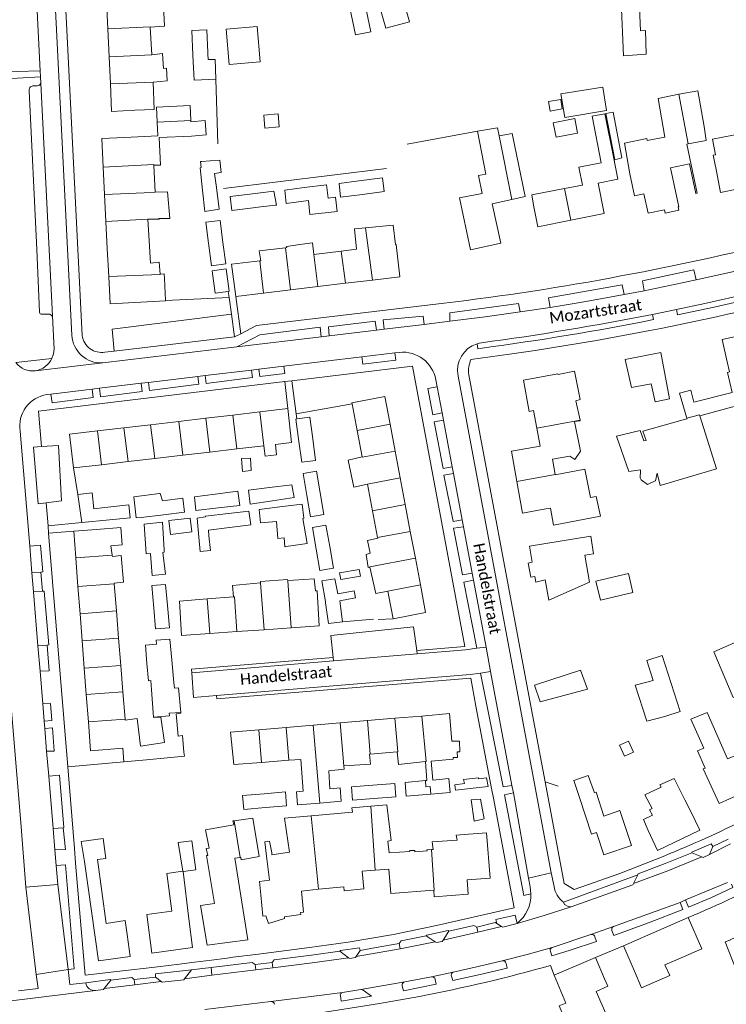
# Model space of a CAD drawing. Extents: x 177628 to 188968, y 384226 to 390673.
# Tile 83 of 256: x 182670 to 182826, y 386016 to 386234. Entities that reach past the tile are written whole.
import ezdxf

# ---------------------------------------------------------------- set-up
doc = ezdxf.new("R2010")
doc.units = 0
for name, color, linetype, lineweight in [('B01_F', 14, 'Continuous', 9), ('B01_T', 14, 'Continuous', 9), ('B02_F', 14, 'Continuous', 9), ('B02_T', 14, 'Continuous', 9), ('B07_D', 14, 'Continuous', 9), ('B11_F', 14, 'Continuous', 9), ('B11_S', 14, 'Continuous', 9), ('B11_T', 14, 'Continuous', 9), ('B14_F', 14, 'Continuous', 9), ('B14_T', 14, 'Continuous', 9), ('T01_F', 253, 'Continuous', 9), ('T01_T', 253, 'Continuous', 9), ('T04_F', 253, 'HAAG', 9), ('T04_T', 253, 'HAAG', 9), ('T05_F', 253, 'Continuous', 9), ('T22_T', 253, 'Continuous', 9), ('V00_F', 8, 'Continuous', 9), ('V00_T', 8, 'Continuous', 9), ('Z06', 7, 'Continuous', 9)]:
    doc.layers.add(name, color=color, linetype=linetype, lineweight=lineweight)
doc.styles.add('Legend', font='calibri.ttf')
doc.linetypes.add('HAAG', pattern='A,4,-1,[5,TOPOCAD.SHX,S=0.35,R=0,X=-0.35,Y=-0.35],-1', length=6)

msp = doc.modelspace()

# ---------------------------------------------------------------- linework, layer by layer
at = {"layer": 'B01_F', "linetype": 'Continuous'}
for points in [[(182699.635, 386214.295), (182695.381, 386214.096)], [(182801.317, 386203.763), (182799.4, 386213.335)], [(182693.034, 386208.096), (182700.437, 386208.47)], [(182803.75, 386206.787), (182804.91, 386200.063)], [(182817.837, 386206.683), (182817.531, 386206.625), (182818.791, 386200.647)], [(182823.229, 386207.672), (182823.879, 386204.272)], [(182824.044, 386200.981), (182823.415, 386204.188)], [(182783.221, 386195.39), (182783.586, 386193.073)], [(182752.54, 386188.656), (182753.088, 386184.365)], [(182692.249, 386121.708), (182686.858, 386121.292)], [(182814.763, 386066.152), (182817.127, 386061.392)], [(182684.196, 386047.783), (182683.473, 386052.152)], [(182717.499, 386048.514), (182718.696, 386048.647)], [(182722.935, 386043.362), (182723.237, 386040.365)], [(182693.204, 386034.663), (182693.637, 386031.6)]]:
    msp.add_lwpolyline(points, dxfattribs=at)
at = {"layer": 'B01_T', "linetype": 'Continuous'}
for points in [[(182689.08, 386238.119), (182689.36, 386232.129)], [(182689.36, 386232.129), (182689.651, 386225.921)], [(182689.651, 386225.921), (182689.93, 386219.955)], [(182689.93, 386219.955), (182690.216, 386213.855), (182695.381, 386214.096)], [(182771.207, 386209.459), (182775.662, 386210.25), (182776.018, 386208.425)], [(182773.065, 386199.948), (182771.207, 386209.459)], [(182693.034, 386208.096), (182688.023, 386207.843), (182688.343, 386201.537)], [(182801.317, 386203.763), (182802.302, 386198.861), (182797.949, 386197.987), (182799.287, 386191.238), (182791.878, 386189.749)], [(182818.791, 386200.647), (182819.822, 386195.755), (182819.509, 386195.689), (182818.131, 386202.225), (182813.965, 386201.347), (182815.779, 386192.716), (182815.632, 386192.685), (182815.779, 386191.99), (182812.765, 386191.355), (182812.617, 386192.059), (182808.957, 386191.288), (182808.045, 386195.613), (182805.941, 386195.17), (182804.91, 386200.063)], [(182688.343, 386201.537), (182688.65, 386195.47)], [(182832.24, 386197.335), (182825.04, 386195.919), (182824.044, 386200.981)], [(182772.216, 386195.671), (182767.207, 386194.72), (182769.641, 386183.17), (182776.358, 386184.658), (182774.423, 386193.396), (182778.794, 386194.364)], [(182688.65, 386195.47), (182688.953, 386189.493)], [(182791.878, 386189.749), (182784.55, 386188.276), (182783.586, 386193.073)], [(182688.953, 386189.493), (182689.256, 386183.515)], [(182689.256, 386183.515), (182689.569, 386177.323)], [(182741.056, 386182.926), (182734.984, 386182.197)], [(182744.399, 386183.328), (182741.056, 386182.926)], [(182747.981, 386176.5), (182753.982, 386177.22), (182753.19, 386184.384), (182753.088, 386184.365)], [(182722.988, 386180.756), (182716.775, 386180.01), (182717.713, 386172.867)], [(182722.988, 386180.756), (182723.256, 386180.788)], [(182702.126, 386171.972), (182702.131, 386171.872), (182689.877, 386171.251), (182689.569, 386177.323)], [(182701.878, 386176.866), (182702.126, 386171.972)], [(182741.997, 386175.782), (182747.981, 386176.5)], [(182723.846, 386173.603), (182729.844, 386174.323)], [(182729.844, 386174.323), (182735.842, 386175.043)], [(182735.842, 386175.043), (182741.997, 386175.782)], [(182717.713, 386172.867), (182723.846, 386173.603)], [(182826.492, 386158.368), (182825.405, 386163.341), (182833.218, 386165.048), (182834.609, 386158.678), (182842.204, 386160.337), (182843.288, 386155.375)], [(182813.708, 386150.169), (182810.505, 386149.548), (182809.669, 386153.53), (182805.299, 386152.694), (182803.904, 386158.911), (182811.805, 386160.481), (182813.708, 386150.169)], [(182789.052, 386155.585), (182792.71, 386156.354), (182793.945, 386150.052)], [(182784.331, 386143.719), (182783.634, 386147.587), (182782.61, 386147.403), (182781.355, 386154.373), (182789.022, 386155.754), (182789.052, 386155.585)], [(182743.432, 386149.079), (182743.388, 386149.314), (182750.709, 386150.693), (182751.863, 386144.567)], [(182729.229, 386148.054), (182723.022, 386147.322)], [(182726.453, 386140.107), (182730.063, 386140.528), (182729.229, 386148.054)], [(182744.319, 386144.369), (182743.432, 386149.079)], [(182705.057, 386145.203), (182711.046, 386145.909)], [(182711.046, 386145.909), (182717.034, 386146.616)], [(182717.034, 386146.616), (182723.022, 386147.322)], [(182687.092, 386143.084), (182692.942, 386143.774)], [(182692.942, 386143.774), (182698.845, 386144.47)], [(182698.845, 386144.47), (182705.057, 386145.203)], [(182744.319, 386144.369), (182744.547, 386143.189)], [(182752.98, 386138.638), (182751.863, 386144.567)], [(182779.943, 386131.917), (182778.739, 386138.603), (182785.047, 386139.74), (182784.331, 386143.719)], [(182681.783, 386134.903), (182680.905, 386142.354), (182687.092, 386143.084)], [(182744.547, 386143.189), (182745.669, 386137.373)], [(182717.919, 386139.113), (182711.929, 386138.415)], [(182723.908, 386139.811), (182717.919, 386139.113)], [(182699.81, 386137.003), (182693.846, 386136.308)], [(182705.94, 386137.717), (182699.81, 386137.003)], [(182711.929, 386138.415), (182705.94, 386137.717)], [(182754.097, 386132.709), (182752.98, 386138.638)], [(182687.972, 386135.624), (182681.783, 386134.903)], [(182693.846, 386136.308), (182687.972, 386135.624)], [(182755.214, 386126.78), (182754.097, 386132.709)], [(182746.822, 386131.335), (182747.954, 386125.412)], [(182786.317, 386125.842), (182781.203, 386124.92), (182779.943, 386131.917)], [(182756.331, 386120.851), (182755.214, 386126.78)], [(182798.457, 386124.187), (182788.034, 386122.255), (182787.354, 386126.029), (182786.317, 386125.842)], [(182747.954, 386125.412), (182749.086, 386119.485)], [(182681.806, 386120.902), (182686.858, 386121.292)], [(182682.261, 386115.018), (182681.806, 386120.902)], [(182749.086, 386119.485), (182749.118, 386119.318)], [(182757.449, 386114.921), (182756.331, 386120.851)], [(182783.333, 386114.049), (182782.703, 386117.563), (182796.283, 386119.801), (182796.889, 386115.911), (182794.947, 386115.573)], [(182682.753, 386108.648), (182682.261, 386115.018)], [(182758.566, 386108.992), (182757.449, 386114.921)], [(182783.898, 386110.896), (182783.019, 386110.7), (182782.454, 386113.853), (182783.333, 386114.049)], [(182786.176, 386110.092), (182784.124, 386109.635), (182783.898, 386110.896)], [(182683.219, 386102.621), (182682.753, 386108.648)], [(182729.171, 386110.177), (182723.153, 386109.738), (182723.17, 386109.481)], [(182758.566, 386108.992), (182759.72, 386102.866), (182752.519, 386101.51)], [(182796.003, 386109.585), (182786.97, 386105.659), (182786.176, 386110.092)], [(182711.393, 386105.909), (182717.183, 386106.355)], [(182735.313, 386107.7), (182735.692, 386107.727), (182736.127, 386099.957), (182729.985, 386099.516)], [(182751.591, 386106.435), (182751.352, 386107.621)], [(182752.519, 386101.51), (182751.591, 386106.435)], [(182711.944, 386098.222), (182705.691, 386097.773), (182705.211, 386105.432), (182711.393, 386105.909)], [(182683.685, 386096.593), (182683.219, 386102.621)], [(182717.958, 386098.653), (182711.944, 386098.222)], [(182723.971, 386099.085), (182717.958, 386098.653)], [(182729.985, 386099.516), (182723.971, 386099.085)], [(182684.151, 386090.566), (182683.685, 386096.593)], [(182835.26, 386087.263), (182830.904, 386097.417), (182823.519, 386094.215), (182827.82, 386084.08), (182831.503, 386085.674)], [(182684.604, 386084.708), (182684.151, 386090.566)], [(182685.072, 386078.653), (182684.604, 386084.708)], [(182705.537, 386080.784), (182705.555, 386080.594), (182704.532, 386080.487)], [(182704.532, 386080.487), (182704.954, 386075.54), (182705.916, 386075.622), (182706.23, 386071.937)], [(182758.863, 386079.971), (182765.025, 386080.493), (182765.538, 386074.433)], [(182821.284, 386072.828), (182818.47, 386079.253), (182822.086, 386080.749), (182826.561, 386070.5), (182828.17, 386071.166), (182831.593, 386063.688), (182824.73, 386060.586), (182821.187, 386068.277), (182821.609, 386068.452)], [(182692.913, 386069.855), (182692.683, 386072.836), (182685.564, 386072.285), (182685.072, 386078.653)], [(182728.812, 386077.428), (182734.814, 386077.936)], [(182734.814, 386077.936), (182740.817, 386078.444)], [(182740.817, 386078.444), (182746.819, 386078.952)], [(182746.819, 386078.952), (182752.909, 386079.467)], [(182752.909, 386079.467), (182758.863, 386079.971)], [(182723.42, 386069.706), (182717.292, 386069.235), (182716.526, 386076.388), (182722.81, 386076.92)], [(182722.81, 386076.92), (182728.812, 386077.428)], [(182747.445, 386071.55), (182747.332, 386071.541)], [(182753.438, 386072.01), (182747.445, 386071.55)], [(182697.899, 386070.24), (182692.913, 386069.855)], [(182729.427, 386070.167), (182723.42, 386069.706)], [(182732.073, 386070.37), (182729.427, 386070.167)], [(182759.66, 386065.657), (182759.975, 386065.684)], [(182761.304, 386065.799), (182764.862, 386066.106), (182765.12, 386063.032), (182760.907, 386062.679)], [(182795.73, 386066.829), (182792.571, 386065.69)], [(182793.418, 386063.026), (182793.782, 386061.911)], [(182797.091, 386062.991), (182797.443, 386063.106), (182799.192, 386057.786), (182802.729, 386059.021), (182805.325, 386051.278), (182799.148, 386049.263), (182797.542, 386054.187), (182796.421, 386053.822), (182793.782, 386061.911)], [(182818.389, 386058.989), (182817.127, 386061.392)], [(182808.96, 386054.622), (182811.074, 386050.222), (182820.439, 386054.722), (182818.389, 386058.989)], [(182809.986, 386058.018), (182807.974, 386057.027), (182808.96, 386054.622)], [(182768.22, 386053.731), (182773.205, 386054.119), (182773.984, 386044.098), (182768.892, 386043.702), (182769.138, 386040.527), (182761.641, 386039.944), (182761.53, 386041.374)], [(182693.637, 386031.6), (182694.323, 386026.745), (182687.305, 386025.755), (182684.196, 386047.783)], [(182687.104, 386048.194), (182688.92, 386048.45)], [(182717.499, 386048.514), (182720.394, 386030.409), (182711.382, 386029.206), (182709.848, 386037.997), (182712.969, 386038.486), (182711.57, 386046.886), (182711.608, 386046.893), (182711.242, 386049.075), (182711.498, 386049.115)], [(182706.008, 386045.579), (182702.458, 386045.098), (182703.531, 386036.747), (182697.966, 386035.986), (182699.137, 386027.437), (182708.08, 386028.705), (182707.273, 386035.07), (182706.016, 386045.511)], [(182748.589, 386045.835), (182745.653, 386045.607), (182746.064, 386041.667), (182741.694, 386041.233), (182741.602, 386042.155), (182736.008, 386041.599)], [(182761.53, 386041.374), (182751.998, 386040.633), (182751.576, 386046.067), (182748.589, 386045.835)], [(182736.008, 386041.599), (182732.222, 386041.223), (182732.688, 386036.528), (182732.035, 386036.463)], [(182724.362, 386035.701), (182723.706, 386035.636), (182723.237, 386040.365)], [(182732.035, 386036.463), (182732.075, 386036.022), (182728.509, 386035.531), (182728.508, 386035.151), (182724.951, 386034.037), (182724.362, 386035.701)], [(182817.881, 386035.322), (182803.546, 386029.1)], [(182815.134, 386025.911), (182820.886, 386028.4), (182817.881, 386035.322)], [(182832.103, 386025.217), (182828.505, 386023.778), (182826.031, 386029.963), (182827.283, 386030.401), (182827.243, 386030.496), (182829.624, 386031.412), (182830.352, 386029.592)], [(182803.546, 386029.1), (182805.96, 386023.481)], [(182797.335, 386026.479), (182788.147, 386022.552)], [(182799.339, 386021.788), (182797.335, 386026.479)], [(182805.96, 386023.481), (182807.552, 386019.773), (182813.756, 386022.478), (182812.714, 386024.854), (182815.134, 386025.911)], [(182788.147, 386022.552), (182790.774, 386016.41), (182789.275, 386015.77), (182791.411, 386010.771)], [(182797.494, 386018.993), (182800.088, 386020.184), (182799.339, 386021.788)]]:
    msp.add_lwpolyline(points, dxfattribs=at)
at = {"layer": 'B02_F', "linetype": 'Continuous'}
for points in [[(182806.97, 386238.539), (182803.032, 386238.251), (182803.557, 386226.152)], [(182801.252, 386213.686), (182803.133, 386203.538), (182801.648, 386203.127), (182799.596, 386213.372)], [(182821.358, 386210.519), (182821.854, 386207.442), (182817.837, 386206.683)], [(182745.74, 386195.481), (182750.529, 386196.091), (182750.205, 386199.153)], [(182740.866, 386194.86), (182745.74, 386195.481)], [(182718.696, 386048.647), (182718.779, 386048.656), (182718.857, 386048.108), (182722.872, 386048.843)]]:
    msp.add_lwpolyline(points, dxfattribs=at)
at = {"layer": 'B02_T', "linetype": 'Continuous'}
for points in [[(182756.19, 386233.677), (182750.949, 386232.252), (182747.208, 386245.289), (182752.436, 386246.71), (182756.19, 386233.677)], [(182821.358, 386210.519), (182819.951, 386218.398), (182815.809, 386217.632)], [(182778.794, 386194.364), (182781.795, 386195.028), (182778.876, 386208.98), (182776.018, 386208.425)], [(182715.984, 386174.006), (182713.138, 386173.602), (182712.438, 386178.544), (182715.541, 386178.985), (182716.241, 386174.043)], [(182716.241, 386174.043), (182715.984, 386174.006)], [(182731.243, 386145.757), (182731, 386145.724), (182731.678, 386140.765)], [(182734.061, 386146.143), (182731.243, 386145.757)], [(182734.718, 386141.338), (182734.061, 386146.143)], [(182731.678, 386140.765), (182732.309, 386136.154), (182735.37, 386136.573), (182734.718, 386141.338)], [(182682.736, 386129.056), (182685.871, 386129.414)], [(182683.583, 386122.799), (182682.736, 386129.056)], [(182701.72, 386124.542), (182706.374, 386125.134), (182705.961, 386128.191), (182701.484, 386127.623)], [(182694.303, 386123.864), (182689.702, 386123.407)], [(182696.759, 386123.911), (182701.72, 386124.542)], [(182689.702, 386123.407), (182683.583, 386122.799)], [(182737.578, 386105.003), (182737.531, 386105.351)], [(182741.343, 386100.862), (182738.202, 386100.433), (182737.578, 386105.003)], [(182740.716, 386105.459), (182741.343, 386100.862)], [(182700.056, 386096.732), (182703.102, 386097.014), (182703.531, 386092.372)], [(182703.531, 386092.372), (182703.993, 386087.377)], [(182703.993, 386087.377), (182704.106, 386086.153)], [(182810.134, 386087.865), (182806.125, 386086.805), (182808.672, 386078.843), (182812.679, 386079.899)], [(182704.106, 386086.153), (182705.035, 386086.232), (182705.537, 386080.784)], [(182760.907, 386062.679), (182755.423, 386062.22), (182755.168, 386065.269), (182759.66, 386065.657)], [(182707.94, 386052.361), (182704.93, 386051.929), (182706.008, 386045.579)], [(182706.016, 386045.511), (182708.883, 386045.931)]]:
    msp.add_lwpolyline(points, dxfattribs=at)
at = {"layer": 'B07_D', "linetype": 'Continuous'}
for points in [[(182689.36, 386232.129), (182698.751, 386232.57), (182698.756, 386232.472)], [(182689.651, 386225.921), (182699.088, 386226.354)], [(182689.93, 386219.955), (182699.413, 386220.353)], [(182815.809, 386217.632), (182817.837, 386206.683)], [(182700.312, 386211.455), (182707.746, 386211.807)], [(182776.018, 386208.425), (182778.794, 386194.364)], [(182688.343, 386201.537), (182699.515, 386202.062), (182699.523, 386201.92)], [(182688.65, 386195.47), (182697.416, 386195.798), (182699.873, 386195.947)], [(182790.489, 386196.771), (182791.878, 386189.749)], [(182688.953, 386189.493), (182698.243, 386189.964)], [(182746.434, 386188.057), (182747.981, 386176.5)], [(182729.844, 386174.323), (182728.724, 386183.66)], [(182741.056, 386182.926), (182741.997, 386175.782)], [(182723.846, 386173.603), (182722.988, 386180.756)], [(182735.842, 386175.043), (182734.984, 386182.197)], [(182689.569, 386177.323), (182700.959, 386177.709), (182700.954, 386177.785)], [(182711.929, 386138.415), (182711.046, 386145.909)], [(182717.919, 386139.113), (182717.034, 386146.616)], [(182723.908, 386139.811), (182723.022, 386147.322)], [(182784.331, 386143.719), (182793.911, 386145.451)], [(182817.561, 386145.894), (182820.369, 386146.686), (182820.455, 386146.411)], [(182692.942, 386143.774), (182693.846, 386136.308)], [(182698.845, 386144.47), (182699.81, 386137.003)], [(182705.94, 386137.717), (182705.057, 386145.203)], [(182751.863, 386144.567), (182744.547, 386143.189)], [(182687.972, 386135.624), (182687.092, 386143.084)], [(182752.98, 386138.638), (182745.69, 386137.264), (182745.669, 386137.373)], [(182754.097, 386132.709), (182746.822, 386131.335)], [(182779.943, 386131.917), (182788.379, 386133.483)], [(182755.214, 386126.78), (182747.954, 386125.412)], [(182756.331, 386120.851), (182749.086, 386119.485)], [(182682.261, 386115.018), (182690.344, 386115.613)], [(182757.449, 386114.921), (182747.38, 386113.025), (182747.403, 386112.917)], [(182682.753, 386108.648), (182690.766, 386109.267)], [(182723.971, 386099.085), (182723.17, 386109.481)], [(182729.985, 386099.516), (182729.237, 386109.932)], [(182758.566, 386108.992), (182751.352, 386107.621)], [(182717.958, 386098.653), (182717.404, 386106.372), (182717.183, 386106.355)], [(182711.944, 386098.222), (182711.393, 386105.909)], [(182683.219, 386102.621), (182691.251, 386103.242)], [(182683.685, 386096.593), (182691.735, 386097.216)], [(182684.151, 386090.566), (182692.22, 386091.19)], [(182684.604, 386084.708), (182692.692, 386085.323)], [(182699.459, 386079.748), (182703.025, 386080.02), (182702.982, 386080.605), (182705.537, 386080.784)], [(182685.072, 386078.653), (182693.179, 386079.27)], [(182734.814, 386077.936), (182736.274, 386060.695)], [(182740.817, 386078.444), (182741.647, 386068.934)], [(182746.819, 386078.952), (182747.445, 386071.55)], [(182752.909, 386079.467), (182753.534, 386072.017), (182753.438, 386072.01)], [(182758.863, 386079.971), (182759.819, 386069.88), (182759.707, 386069.868)], [(182723.42, 386069.706), (182722.81, 386076.92)], [(182729.427, 386070.167), (182728.812, 386077.428)], [(182759.66, 386065.657), (182759.804, 386064.253), (182760.735, 386064.346), (182760.907, 386062.679)], [(182747.607, 386060.008), (182748.589, 386045.835)], [(182717.344, 386056.78), (182718.696, 386048.647)], [(182736.008, 386041.599), (182734.392, 386057.871)], [(182760.996, 386050.41), (182761.628, 386041.382), (182761.53, 386041.374)], [(182706.016, 386045.511), (182706.008, 386045.579)]]:
    msp.add_lwpolyline(points, dxfattribs=at)
at = {"layer": 'B11_F', "linetype": 'Continuous'}
for points in [[(182828.468, 386148.971), (182828.522, 386148.66), (182820.455, 386146.411)], [(182793.418, 386063.026), (182792.571, 386065.69)]]:
    msp.add_lwpolyline(points, dxfattribs=at)
at = {"layer": 'B11_S', "linetype": 'Continuous'}
for points in [[(182698.756, 386232.472), (182701.885, 386232.744), (182701.642, 386238.876), (182698.421, 386238.64)], [(182699.088, 386226.354), (182698.756, 386232.472)], [(182699.413, 386220.353), (182702.525, 386220.591), (182702.327, 386223.41), (182701.712, 386223.33), (182701.473, 386226.687), (182699.088, 386226.354)], [(182699.635, 386214.295), (182699.413, 386220.353)], [(182803.75, 386206.787), (182808.681, 386207.846), (182808.77, 386207.432), (182812.668, 386208.129), (182811.175, 386216.72), (182815.809, 386217.632)], [(182790.489, 386196.771), (182794.442, 386197.522), (182793.641, 386201.517), (182798.583, 386202.443), (182796.563, 386212.797), (182799.4, 386213.335)], [(182707.885, 386208.397), (182711.145, 386208.654), (182710.906, 386211.847), (182707.757, 386211.539)], [(182823.229, 386207.672), (182830.083, 386209.063)], [(182699.523, 386201.92), (182701.038, 386201.95), (182700.717, 386208.046)], [(182823.415, 386204.188), (182823.879, 386204.272)], [(182699.873, 386195.947), (182699.523, 386201.92)], [(182772.216, 386195.671), (182771.466, 386199.695), (182773.065, 386199.948)], [(182698.243, 386189.964), (182700.708, 386189.975), (182700.685, 386190.165), (182703.112, 386190.161), (182702.612, 386196.072), (182699.873, 386195.947)], [(182783.221, 386195.39), (182790.489, 386196.771)], [(182698.594, 386183.988), (182698.243, 386189.964)], [(182746.434, 386188.057), (182743.945, 386187.813), (182744.399, 386183.328)], [(182752.54, 386188.656), (182746.434, 386188.057)], [(182731.857, 386184.347), (182734.674, 386184.778), (182734.984, 386182.197)], [(182700.954, 386177.785), (182700.764, 386180.477), (182698.813, 386180.261), (182698.594, 386183.988)], [(182723.256, 386180.788), (182722.841, 386183.005), (182728.724, 386183.66)], [(182728.724, 386183.66), (182728.991, 386183.69), (182728.94, 386183.901), (182731.857, 386184.347)], [(182701.878, 386176.866), (182701.838, 386177.874), (182700.954, 386177.785)], [(182817.561, 386145.894), (182815.916, 386151.48), (182818.441, 386152.139), (182819.087, 386149.459), (182827.577, 386151.616), (182826.52, 386156.066), (182827.011, 386156.16), (182826.492, 386158.368)], [(182793.945, 386150.052), (182792.974, 386149.782), (182793.911, 386145.451)], [(182793.911, 386145.451), (182793.933, 386145.349), (182792.699, 386145.161), (182794.003, 386138.641), (182792.774, 386136.773), (182791.647, 386137.489), (182787.785, 386136.818), (182788.379, 386133.483)], [(182726.453, 386140.107), (182726.719, 386137.821), (182724.178, 386137.521), (182723.908, 386139.811)], [(182745.669, 386137.373), (182742.554, 386136.646), (182743.82, 386130.665), (182746.822, 386131.335)], [(182788.379, 386133.483), (182788.402, 386133.353), (182794.977, 386134.615), (182796.26, 386128.334), (182797.469, 386128.566), (182798.457, 386124.187)], [(182692.249, 386121.708), (182692.523, 386117.896), (182690.04, 386117.683), (182690.344, 386115.613)], [(182747.403, 386112.917), (182746.986, 386112.862), (182746.527, 386115.751), (182747.446, 386116.013), (182746.823, 386118.866), (182749.118, 386119.318)], [(182690.344, 386115.613), (182690.386, 386115.328), (182692.346, 386115.533), (182692.87, 386109.611), (182690.757, 386109.381), (182690.766, 386109.267)], [(182796.003, 386109.585), (182794.947, 386115.573)], [(182751.352, 386107.621), (182748.675, 386107.066), (182747.403, 386112.917)], [(182690.766, 386109.267), (182691.251, 386103.242)], [(182723.17, 386109.481), (182717, 386108.866), (182717.183, 386106.355)], [(182729.237, 386109.932), (182729.171, 386110.177)], [(182730.437, 386110.024), (182729.237, 386109.932)], [(182730.437, 386110.024), (182735.082, 386110.351), (182735.313, 386107.7)], [(182691.251, 386103.242), (182691.735, 386097.216)], [(182691.735, 386097.216), (182692.22, 386091.19)], [(182692.22, 386091.19), (182692.692, 386085.323)], [(182692.692, 386085.323), (182693.179, 386079.27)], [(182693.179, 386079.27), (182693.195, 386079.069), (182695.893, 386079.396), (182696.583, 386073.3), (182701.935, 386074.121), (182701.094, 386079.705), (182699.469, 386079.606), (182699.459, 386079.748)], [(182765.538, 386074.433), (182767.233, 386074.432), (182767.293, 386072.04), (182766.678, 386072.015), (182766.784, 386070.819), (182765.809, 386070.751), (182765.835, 386070.42), (182760.945, 386069.997), (182761.304, 386065.799)], [(182697.899, 386070.24), (182706.376, 386071.096), (182706.23, 386071.937)], [(182741.647, 386068.934), (182747.509, 386069.32), (182747.332, 386071.541)], [(182753.438, 386072.01), (182753.746, 386069.232), (182759.707, 386069.868)], [(182821.609, 386068.452), (182819.949, 386072.243), (182821.284, 386072.828)], [(182732.073, 386070.37), (182732.633, 386063.359), (182731.11, 386063.152), (182731.372, 386060.3), (182736.274, 386060.695)], [(182759.707, 386069.868), (182759.975, 386065.684)], [(182736.274, 386060.695), (182741.062, 386061.08), (182740.77, 386064.095), (182738.546, 386063.877), (182738.267, 386067.837), (182741.691, 386068.176), (182741.647, 386068.934)], [(182795.73, 386066.829), (182797.091, 386062.991)], [(182814.763, 386066.152), (182811.555, 386064.727), (182811.841, 386064.232), (182808.285, 386062.539), (182809.856, 386059.5), (182809.296, 386059.199), (182809.986, 386058.018)], [(182747.607, 386060.008), (182743.388, 386059.65), (182743.524, 386058.689), (182734.392, 386057.871)], [(182760.996, 386050.41), (182759.993, 386050.374), (182760.057, 386050.154), (182757.348, 386049.911), (182757.31, 386050.197), (182756.208, 386050.171), (182756.243, 386049.935), (182751.648, 386049.709), (182751.349, 386052.271), (182752.101, 386052.413), (182751.122, 386060.306), (182747.607, 386060.008)], [(182717.344, 386056.78), (182717.06, 386056.743), (182717.245, 386055.875), (182710.965, 386054.796), (182711.833, 386050.73), (182711.12, 386050.61), (182711.498, 386049.115)], [(182734.392, 386057.871), (182728.501, 386057.343), (182729.574, 386049.839), (182725.682, 386049.202), (182725.647, 386049.682), (182725.163, 386052.251), (182724.127, 386052.135), (182724.463, 386048.915), (182725.192, 386043.587), (182722.935, 386043.362)], [(182683.473, 386052.152), (182688.359, 386052.857), (182688.92, 386048.45)], [(182768.22, 386053.731), (182766.52, 386053.562), (182766.695, 386052.47), (182761.148, 386052.139), (182761.427, 386050.426), (182760.996, 386050.41)], [(182687.104, 386048.194), (182689.001, 386034.031), (182693.204, 386034.663)], [(182797.494, 386018.993), (182800.958, 386011.035), (182800.133, 386010.627), (182801.585, 386007.604), (182793.137, 386003.994)]]:
    msp.add_lwpolyline(points, dxfattribs=at)
at = {"layer": 'B11_T', "linetype": 'Continuous'}
for points in [[(182700.312, 386211.455), (182700.437, 386208.47)], [(182707.757, 386211.539), (182707.746, 386211.807)], [(182700.717, 386208.046), (182707.885, 386208.397)]]:
    msp.add_lwpolyline(points, dxfattribs=at)
at = {"layer": 'B14_F', "linetype": 'Continuous'}
for points in [[(182742.874, 386237.155), (182744.181, 386230.791), (182747.574, 386231.489), (182746.266, 386237.853), (182742.874, 386237.155)], [(182806.97, 386238.539), (182807.273, 386231.706), (182808.39, 386231.757), (182808.569, 386226.522), (182803.557, 386226.152)], [(182715.574, 386232.093), (182716.247, 386224.263), (182723.079, 386224.85), (182722.407, 386232.68), (182715.574, 386232.093)], [(182708.221, 386226.322), (182707.987, 386231.759), (182711.249, 386231.899), (182711.503, 386226.93)], [(182713.303, 386220.998), (182708.462, 386220.74), (182708.221, 386226.322)], [(182711.503, 386226.93), (182711.52, 386226.591)], [(182713.126, 386225.375), (182711.588, 386225.345), (182711.52, 386226.591)], [(182713.126, 386225.375), (182713.303, 386220.998)], [(182798.94, 386219.242), (182789.666, 386217.714), (182790.521, 386212.52), (182799.795, 386214.047), (182798.94, 386219.242)], [(182787.266, 386213.926), (182786.906, 386216.04), (182789.62, 386216.503), (182789.98, 386214.389), (182787.266, 386213.926)], [(182723.911, 386213.013), (182727.061, 386213.279), (182727.303, 386210.422), (182724.153, 386210.155), (182723.911, 386213.013)], [(182801.252, 386213.686), (182799.596, 386213.372)], [(182788.619, 386208.115), (182787.984, 386211.333), (182792.724, 386212.267), (182793.359, 386209.049), (182788.619, 386208.115)], [(182710.159, 386202.766), (182709.896, 386202.741), (182710.004, 386201.431), (182709.812, 386201.375), (182710.345, 386196.424)], [(182712.033, 386202.942), (182710.159, 386202.766)], [(182714.166, 386203.038), (182712.026, 386202.893), (182712.033, 386202.942)], [(182713.407, 386197.022), (182713.009, 386200.091), (182714.49, 386200.328), (182714.166, 386203.038)], [(182744.946, 386198.445), (182740.56, 386197.855), (182740.866, 386194.86)], [(182750.205, 386199.153), (182744.946, 386198.445)], [(182710.345, 386196.424), (182710.859, 386191.654), (182714.037, 386192.173), (182713.407, 386197.022)], [(182726.467, 386193.076), (182726.688, 386193.111), (182726.142, 386196.178), (182720.798, 386195.524)], [(182732.821, 386196.973), (182728.561, 386196.442), (182728.853, 386193.431), (182733.808, 386194.125), (182733.81, 386194.104)], [(182737.77, 386197.59), (182732.821, 386196.973)], [(182739.805, 386194.846), (182738.138, 386194.638), (182737.77, 386197.59)], [(182720.798, 386195.524), (182716.481, 386194.995)], [(182716.481, 386194.995), (182716.791, 386191.916), (182721.514, 386192.486)], [(182733.81, 386194.104), (182734.08, 386191.007), (182740.14, 386191.724), (182739.805, 386194.846)], [(182721.514, 386192.486), (182723.229, 386192.693)], [(182726.467, 386193.076), (182723.229, 386192.693)], [(182714.222, 386189.706), (182711.05, 386189.297), (182711.65, 386184.649)], [(182714.854, 386184.812), (182714.222, 386189.706)], [(182711.65, 386184.649), (182712.29, 386179.69), (182715.462, 386180.099), (182714.854, 386184.812)], [(182808.029, 386140.916), (182808.577, 386141.014), (182807.8, 386143.057), (182817.248, 386145.699)], [(182817.248, 386145.699), (182817.59, 386145.795), (182817.561, 386145.894)], [(182820.455, 386146.411), (182824.123, 386134.696), (182820.884, 386133.738)], [(182808.029, 386140.916), (182807.254, 386143.182), (182802.015, 386141.968), (182804.698, 386134.095), (182807.325, 386134.504), (182807.308, 386134.23)], [(182720.983, 386137.042), (182718.993, 386136.969), (182719.182, 386134.141), (182721.1, 386134.346), (182720.983, 386137.042)], [(182736.407, 386129.368), (182735.594, 386134.195), (182732.625, 386133.695), (182733.448, 386128.809)], [(182810.565, 386132.013), (182808.831, 386131.262), (182807.452, 386132.26), (182807.215, 386132.742), (182807.308, 386134.23)], [(182820.884, 386133.738), (182811.677, 386131.015), (182810.978, 386133.709), (182810.611, 386132.033), (182810.565, 386132.013)], [(182725.818, 386127.625), (182720.88, 386126.895), (182720.509, 386130.002), (182725.129, 386130.561)], [(182725.129, 386130.561), (182730.096, 386131.161)], [(182730.096, 386131.161), (182730.599, 386128.331), (182725.818, 386127.625)], [(182688.694, 386126.156), (182686.28, 386125.881), (182685.871, 386129.414)], [(182700.817, 386129.208), (182695.11, 386128.505), (182695.625, 386123.862), (182696.759, 386123.911)], [(182701.484, 386127.623), (182700.956, 386129.225), (182700.817, 386129.208)], [(182713.109, 386129.103), (182708.542, 386128.531), (182708.865, 386125.501), (182713.811, 386126.07)], [(182718.612, 386126.622), (182718.114, 386129.729), (182713.109, 386129.103)], [(182733.448, 386128.809), (182734.242, 386124.091)], [(182734.242, 386124.091), (182737.211, 386124.591), (182736.407, 386129.368)], [(182694.303, 386123.864), (182694.022, 386126.762), (182688.694, 386126.156)], [(182713.811, 386126.07), (182718.612, 386126.622)], [(182728.372, 386119.401), (182727.036, 386119.303), (182726.725, 386123.036), (182723.178, 386122.762), (182722.846, 386125.69), (182728.06, 386126.332)], [(182728.06, 386126.332), (182732.355, 386126.861), (182732.796, 386123.812), (182732.573, 386123.719), (182733.526, 386118.203), (182729.852, 386117.649), (182728.695, 386117.49)], [(182707.578, 386123.797), (182707.946, 386120.733), (182703.214, 386120.166), (182702.846, 386123.23), (182707.578, 386123.797)], [(182709.532, 386119.582), (182709.158, 386123.774), (182710.962, 386124.084), (182711.01, 386124.26), (182716.081, 386124.812)], [(182716.081, 386124.812), (182720.581, 386125.302), (182721.011, 386122.289), (182716.304, 386121.697)], [(182701.813, 386116.771), (182701.448, 386122.92), (182697.444, 386122.417), (182697.882, 386115.917), (182698.782, 386115.964), (182698.79, 386115.872)], [(182716.304, 386121.697), (182711.624, 386121.108), (182711.752, 386119.881)], [(182735.496, 386116.923), (182734.643, 386121.732), (182737.645, 386122.26), (182738.492, 386117.488)], [(182711.752, 386119.881), (182712.091, 386116.62), (182709.814, 386116.417), (182709.532, 386119.582)], [(182728.539, 386117.469), (182728.372, 386119.401)], [(182728.695, 386117.49), (182728.539, 386117.469)], [(182738.492, 386117.488), (182739.335, 386112.734)], [(182698.79, 386115.872), (182699.207, 386111.119)], [(182699.207, 386111.119), (182702.163, 386111.387), (182701.531, 386116.202), (182701.843, 386116.267), (182701.813, 386116.771)], [(182739.335, 386112.734), (182736.333, 386112.206), (182735.496, 386116.923)], [(182740.936, 386110.223), (182740.689, 386111.659), (182745.03, 386112.403), (182745.277, 386110.967), (182740.936, 386110.223)], [(182805.609, 386107.286), (182804.612, 386111.529), (182797.406, 386109.832), (182798.403, 386105.589), (182805.609, 386107.286)], [(182699.113, 386108.852), (182702.17, 386109.112), (182702.566, 386104.453)], [(182699.536, 386103.877), (182699.113, 386108.852)], [(182737.531, 386105.351), (182736.724, 386109.87), (182739.619, 386110.379), (182740.297, 386107.028), (182743.881, 386107.679), (182744.183, 386106.15), (182740.716, 386105.459)], [(182702.566, 386104.453), (182702.986, 386099.516), (182699.929, 386099.256), (182699.536, 386103.877)], [(182698.023, 386091.606), (182697.675, 386095.64), (182700.171, 386095.874), (182700.056, 386096.732)], [(182810.134, 386087.865), (182808.718, 386092.296), (182812.08, 386093.37), (182816.041, 386080.973), (182812.679, 386079.899)], [(182699.027, 386085.804), (182698.88, 386087.866), (182698.357, 386087.728), (182698.023, 386091.606)], [(182794.033, 386090.134), (182783.821, 386086.777), (182785.081, 386083.14), (182795.59, 386085.944), (182794.033, 386090.134)], [(182699.459, 386079.748), (182699.027, 386085.804)], [(182805.731, 386071.987), (182803.721, 386071.082), (182802.632, 386073.504), (182804.642, 386074.409), (182805.731, 386071.987)], [(182748.279, 386061.691), (182753.091, 386062.048), (182752.87, 386065.025), (182748.027, 386064.665)], [(182768.082, 386065.917), (182768.302, 386064.999), (182766.212, 386064.763), (182766.353, 386063.562), (182773.558, 386064.397), (182773.19, 386066.307), (182771.461, 386066.057), (182771.459, 386066.313), (182768.082, 386065.917)], [(182719.445, 386059.28), (182719.185, 386062.361), (182724.007, 386062.764)], [(182724.007, 386062.764), (182728.693, 386063.155), (182728.953, 386060.074), (182724.268, 386059.683)], [(182748.027, 386064.665), (182743.283, 386064.313)], [(182743.283, 386064.313), (182743.504, 386061.336), (182748.279, 386061.691)], [(182770.473, 386056.691), (182772.649, 386057.176), (182771.875, 386061.566), (182769.789, 386061.39), (182770.473, 386056.691)], [(182724.268, 386059.683), (182719.445, 386059.28)], [(182722.872, 386048.843), (182721.473, 386057.325), (182717.344, 386056.78)], [(182707.94, 386052.361), (182708.883, 386045.931)]]:
    msp.add_lwpolyline(points, dxfattribs=at)
at = {"layer": 'B14_T', "linetype": 'Continuous'}
msp.add_lwpolyline([(182707.746, 386211.807), (182707.61, 386215.127), (182700.174, 386214.755), (182700.312, 386211.455)], dxfattribs=at)
at = {"layer": 'T01_F', "linetype": 'Continuous'}
for points in [[(182715.984, 386174.006), (182716.222, 386172.65)], [(182716.222, 386172.65), (182702.126, 386171.972)], [(182731.088, 386146.912), (182743.432, 386149.079)], [(182731.243, 386145.757), (182731.088, 386146.912)], [(182748.216, 386101.39), (182741.343, 386100.862)], [(182752.519, 386101.51), (182749.229, 386101.35)], [(182786.17, 386065.377), (182789.044, 386064.417)]]:
    msp.add_lwpolyline(points, dxfattribs=at)
at = {"layer": 'T01_T', "linetype": 'Continuous'}
for points in [[(182797.541, 386163.14), (182790.768, 386161.992), (182783.983, 386160.92)], [(182782.364, 386085.681), (182786.17, 386065.377)], [(182682.238, 386047.377), (182684.317, 386022.569), (182688.838, 386023.089)], [(182712.346, 386025.94), (182715.76, 386026.372)], [(182717.066, 386026.537), (182722.101, 386027.173)], [(182690.053, 386023.229), (182694.61, 386023.754)], [(182699.784, 386024.352), (182703.416, 386024.811)], [(182704.644, 386024.967), (182708.535, 386025.458)]]:
    msp.add_lwpolyline(points, dxfattribs=at)
at = {"layer": 'T04_F', "linetype": 'HAAG'}
for points in [[(182751.074, 386201.241), (182715, 386196.76)], [(182680.484, 386068.717), (182692.913, 386069.855)]]:
    msp.add_lwpolyline(points, dxfattribs=at)
at = {"layer": 'T04_T', "linetype": 'HAAG'}
for points in [[(182774.318, 386063.89), (182770.875, 386082.172)], [(182680.484, 386068.717), (182681.964, 386050.639)], [(182777.964, 386044.529), (182774.715, 386061.781)]]:
    msp.add_lwpolyline(points, dxfattribs=at)
at = {"layer": 'T05_F', "linetype": 'Continuous'}
for points in [[(182713.728, 386206.704), (182713.303, 386220.998)], [(182771.207, 386209.459), (182755.602, 386206.608)], [(182682.736, 386129.056), (182681.783, 386134.903)]]:
    msp.add_lwpolyline(points, dxfattribs=at)
at = {"layer": 'T22_T', "linetype": 'Continuous'}
for points in [[(182717.378, 386163.956), (182717.58, 386163.98), (182718.81, 386164.62)], [(182730.105, 386154.216), (182728.567, 386154.032)], [(182676.122, 386122.058), (182676.251, 386120.473)], [(182774.715, 386061.781), (182774.318, 386063.89)]]:
    msp.add_lwpolyline(points, dxfattribs=at)
at = {"layer": 'V00_F', "linetype": 'Continuous'}
for points in [[(182674.413, 386222.842), (182664.093, 386222.525)], [(182664.175, 386220.905), (182674.48, 386221.503)], [(182671.936, 386218.386), (182673.639, 386183.307), (182674.23, 386169.417)], [(182673.723, 386219.545), (182672.789, 386219.48)], [(182808.13, 386174.155), (182807.738, 386176.323), (182819.087, 386178.802), (182819.642, 386176.557)], [(182787.309, 386170.46), (182786.903, 386172.574), (182803.254, 386175.435), (182803.703, 386173.301)], [(182716.222, 386172.65), (182716.717, 386168.924)], [(182717.713, 386172.867), (182718.81, 386164.62)], [(182765.078, 386167.378), (182765.06, 386169.244), (182780.29, 386171.318), (182780.66, 386169.447)], [(182674.842, 386168.943), (182676.148, 386168.987)], [(182716.717, 386168.924), (182690.362, 386165.637), (182690.734, 386160.79)], [(182716.717, 386168.924), (182717.378, 386163.956)], [(182738.405, 386164.172), (182738.185, 386166.164), (182748.551, 386167.396), (182748.845, 386165.428)], [(182750.571, 386165.636), (182750.31, 386167.666), (182759.205, 386168.543), (182759.387, 386166.696)], [(182717.952, 386161.712), (182722.986, 386164.395), (182736.393, 386166.101), (182736.578, 386163.952)], [(182722.984, 386155.121), (182728.575, 386155.824), (182728.356, 386157.434)], [(182711.107, 386153.626), (182721.377, 386154.918)], [(182730.105, 386154.216), (182731.088, 386146.912)], [(182698.556, 386152.047), (182709.5, 386153.424)], [(182728.567, 386154.032), (182729.229, 386148.054)], [(182761.342, 386146.685), (182760.216, 386152.527), (182762.266, 386152.885)], [(182676.752, 386151.244), (182677.07, 386149.344), (182686.124, 386150.483)], [(182687.732, 386150.685), (182696.949, 386151.845)], [(182765.602, 386135.115), (182763.639, 386134.767), (182761.649, 386145.094)], [(182675.702, 386127.191), (182673.961, 386126.984), (182672.939, 386139.482), (182674.685, 386139.625)], [(182674.685, 386139.625), (182678.436, 386139.901), (182679.097, 386127.594), (182675.702, 386127.191)], [(182767.8, 386123.404), (182765.806, 386123.039), (182763.75, 386133.322), (182765.878, 386133.644)], [(182676.122, 386122.058), (182683.583, 386122.799)], [(182767.9, 386111.217), (182765.907, 386121.532), (182768.087, 386121.877)], [(182676.251, 386120.473), (182681.806, 386120.902)], [(182672.554, 386111.684), (182674.508, 386111.855)], [(182674.508, 386111.855), (182674.879, 386107.612)], [(182771.035, 386094.985), (182768.207, 386109.626)], [(182674.879, 386107.612), (182672.905, 386107.433)], [(182757.762, 386094.491), (182757.073, 386099.721), (182738.712, 386097.777), (182739.265, 386092.958)], [(182673.892, 386095.482), (182675.955, 386095.667)], [(182675.955, 386095.667), (182676.358, 386089.945), (182674.354, 386089.887)], [(182757.865, 386093.711), (182757.762, 386094.491)], [(182768.56, 386094.6), (182771.035, 386094.985)], [(182773.091, 386095.224), (182771.035, 386094.985)], [(182739.265, 386092.958), (182739.354, 386092.172)], [(182771.838, 386089.431), (182769.57, 386089.14)], [(182771.838, 386089.431), (182774.107, 386089.811)], [(182778.842, 386064.588), (182776.895, 386064.285), (182771.838, 386089.431)], [(182674.951, 386082.667), (182676.671, 386082.761), (182676.973, 386078.989)], [(182677.103, 386077.374), (182677.52, 386072.172), (182675.82, 386072.151)], [(182783.018, 386040.602), (182781.484, 386040.231), (182777.208, 386062.54), (182779.149, 386062.952)], [(182679.468, 386055.241), (182677.232, 386055.056)], [(182677.627, 386050.309), (182680.017, 386050.423), (182679.468, 386055.241)]]:
    msp.add_lwpolyline(points, dxfattribs=at)
at = {"layer": 'V00_F', "linetype": 'Continuous', "extrusion": (0, 0, -1)}
for centre, radius, start, end in [((-182673.776, 386220.357), 0.813, 197.953, 273.74456), ((-182676.161, 386167.975), 1.012, 89.26404, 168.09736)]:
    msp.add_arc(centre, radius, start, end, dxfattribs=at)
at = {"layer": 'V00_F', "linetype": 'Continuous'}
for centre, radius, start, end in [((182672.849, 386218.554), 0.928, 93.68843, 190.42395), ((182674.719, 386169.416), 0.489, 179.93522, 284.54851)]:
    msp.add_arc(centre, radius, start, end, dxfattribs=at)
at = {"layer": 'V00_T', "linetype": 'Continuous'}
for points in [[(182674.413, 386222.842), (182672.198, 386267.06)], [(182681.37, 386164.29), (182676.21, 386267.261)], [(182678.54, 386267.222), (182683.71, 386164.22)], [(182674.48, 386221.503), (182674.413, 386222.842)], [(182677.5, 386161.219), (182674.48, 386221.503)], [(182828.362, 386178.501), (182819.642, 386176.557)], [(182808.13, 386174.155), (182816.516, 386175.86), (182819.642, 386176.557)], [(182808.13, 386174.155), (182803.703, 386173.301)], [(182833.983, 386174.149), (182834.269, 386172.993), (182831.622, 386172.337), (182823.571, 386170.539), (182815.502, 386168.827), (182815.283, 386170.013)], [(182815.283, 386170.013), (182821.543, 386171.318), (182831.356, 386173.498), (182833.983, 386174.149)], [(182787.309, 386170.46), (182793.517, 386171.476), (182799.713, 386172.559), (182803.703, 386173.301)], [(182718.81, 386164.62), (182722.29, 386166.43), (182763.86, 386171.4)], [(182780.66, 386169.447), (182772.876, 386168.36), (182765.078, 386167.378)], [(182787.309, 386170.46), (182780.66, 386169.447)], [(182815.283, 386170.013), (182809.944, 386168.914)], [(182759.387, 386166.696), (182765.078, 386167.378)], [(182809.944, 386168.914), (182810.16, 386167.743)], [(182748.845, 386165.428), (182738.405, 386164.172)], [(182750.571, 386165.636), (182748.845, 386165.428)], [(182759.387, 386166.696), (182750.571, 386165.636)], [(182809.352, 386165.329), (182803.452, 386164.205), (182797.541, 386163.14)], [(182690.734, 386160.79), (182717.378, 386163.956)], [(182736.578, 386163.952), (182717.952, 386161.712)], [(182738.405, 386164.172), (182736.578, 386163.952)], [(182676.997, 386159.141), (182677.362, 386160.152), (182677.5, 386161.219)], [(182717.952, 386161.712), (182688.24, 386158.144)], [(182688.718, 386160.55), (182690.734, 386160.79)], [(182783.983, 386160.92), (182778.31, 386160.083), (182769.759, 386158.929)], [(182772.103, 386162.618), (182771.609, 386162.527), (182771.124, 386162.396)], [(182771.124, 386162.396), (182771.271, 386161.305), (182772.262, 386161.438)], [(182669.026, 386158.225), (182676.997, 386159.141)], [(182745.629, 386159.506), (182728.356, 386157.434)], [(182752.927, 386160.381), (182753.12, 386158.768), (182745.822, 386157.893), (182745.629, 386159.506)], [(182752.927, 386160.381), (182745.629, 386159.506)], [(182753.92, 386160.5), (182752.927, 386160.381)], [(182673.367, 386156.44), (182688.24, 386158.144)], [(182721.178, 386156.573), (182710.902, 386155.34)], [(182722.787, 386156.766), (182721.178, 386156.573)], [(182721.377, 386154.918), (182721.178, 386156.573)], [(182728.356, 386157.434), (182722.787, 386156.766)], [(182722.984, 386155.121), (182722.787, 386156.766)], [(182757.762, 386094.491), (182768.38, 386095.37), (182756.81, 386157.41), (182730.105, 386154.216)], [(182709.293, 386155.147), (182698.342, 386153.834)], [(182710.902, 386155.34), (182709.293, 386155.147)], [(182709.5, 386153.424), (182709.293, 386155.147)], [(182711.107, 386153.626), (182710.902, 386155.34)], [(182762.266, 386152.885), (182761.979, 386154.413)], [(182766.93, 386155.26), (182787.5, 386045.233)], [(182769.27, 386155.52), (182782.364, 386085.681)], [(182728.567, 386154.032), (182674.04, 386147.51), (182674.685, 386139.625)], [(182685.901, 386152.341), (182676.752, 386151.244)], [(182687.51, 386152.534), (182685.901, 386152.341)], [(182686.124, 386150.483), (182685.901, 386152.341)], [(182696.733, 386153.641), (182687.51, 386152.534)], [(182687.732, 386150.685), (182687.51, 386152.534)], [(182698.342, 386153.834), (182696.733, 386153.641)], [(182696.949, 386151.845), (182696.733, 386153.641)], [(182698.556, 386152.047), (182698.342, 386153.834)], [(182763.357, 386147.073), (182762.266, 386152.885)], [(182676.752, 386151.244), (182675.877, 386151.139)], [(182761.342, 386146.685), (182763.357, 386147.073)], [(182761.649, 386145.094), (182763.656, 386145.481)], [(182763.656, 386145.481), (182763.357, 386147.073)], [(182765.602, 386135.115), (182763.656, 386145.481)], [(182669.96, 386143.08), (182672.066, 386117.589)], [(182765.878, 386133.644), (182765.602, 386135.115)], [(182767.8, 386123.404), (182765.878, 386133.644)], [(182675.702, 386127.191), (182676.122, 386122.058)], [(182768.087, 386121.877), (182767.8, 386123.404)], [(182770.012, 386111.625), (182768.087, 386121.877)], [(182676.251, 386120.473), (182680.484, 386068.717)], [(182674.508, 386111.855), (182674.945, 386111.893), (182674.458, 386117.786), (182672.066, 386117.589)], [(182672.066, 386117.589), (182672.554, 386111.684)], [(182672.554, 386111.684), (182672.905, 386107.433)], [(182767.9, 386111.217), (182770.012, 386111.625)], [(182770.311, 386110.033), (182770.012, 386111.625)], [(182768.207, 386109.626), (182770.311, 386110.033)], [(182773.091, 386095.224), (182770.311, 386110.033)], [(182672.905, 386107.433), (182673.892, 386095.482)], [(182674.879, 386107.612), (182675.295, 386107.65), (182676.283, 386095.696), (182675.955, 386095.667)], [(182666.806, 386096.208), (182670.095, 386056.396), (182671.248, 386042.087)], [(182673.892, 386095.482), (182674.354, 386089.887)], [(182757.865, 386093.711), (182739.354, 386092.172)], [(182768.56, 386094.6), (182757.865, 386093.711)], [(182774.107, 386089.811), (182773.091, 386095.224)], [(182707.931, 386089.56), (182707.87, 386090.36), (182739.265, 386092.958)], [(182739.354, 386092.172), (182707.931, 386089.56)], [(182674.354, 386089.887), (182674.951, 386082.667)], [(182707.931, 386089.56), (182708.35, 386084.1), (182713.45, 386084.52)], [(182713.45, 386084.52), (182769.57, 386089.14)], [(182778.842, 386064.588), (182774.107, 386089.811)], [(182770.875, 386082.172), (182769.71, 386088.36), (182713.5, 386083.76), (182713.45, 386084.52)], [(182674.951, 386082.667), (182675.267, 386078.848)], [(182675.267, 386078.848), (182676.973, 386078.989)], [(182675.267, 386078.848), (182675.4, 386077.234)], [(182675.4, 386077.234), (182677.103, 386077.374)], [(182675.4, 386077.234), (182675.82, 386072.151)], [(182675.82, 386072.151), (182676.273, 386066.67)], [(182679.468, 386055.241), (182679.624, 386055.254), (182678.665, 386066.867), (182676.273, 386066.67)], [(182676.273, 386066.67), (182677.232, 386055.056)], [(182786.17, 386065.377), (182790.39, 386042.87), (182792.644, 386041.532)], [(182779.149, 386062.952), (182778.842, 386064.588)], [(182782.48, 386044.087), (182779.149, 386062.952)], [(182677.232, 386055.056), (182677.627, 386050.309)], [(182826.676, 386052.696), (182823.278, 386051.107)], [(182677.627, 386050.309), (182677.916, 386046.841)], [(182681.964, 386050.639), (182682.238, 386047.377)], [(182818.623, 386049.648), (182812.741, 386047.276), (182806.804, 386045.044), (182806.692, 386044.812)], [(182823.278, 386051.107), (182822.91, 386051.672), (182818.694, 386049.848), (182818.623, 386049.648)], [(182820.861, 386048.78), (182818.623, 386049.648)], [(182827.198, 386051.637), (182822.543, 386049.276)], [(182823.278, 386051.107), (182822.543, 386049.276)], [(182792.644, 386041.532), (182802.71, 386045.135), (182812.666, 386049.033)], [(182820.861, 386048.78), (182813.358, 386045.696), (182805.763, 386042.847)], [(182822.543, 386049.276), (182821.139, 386048.669), (182820.861, 386048.78)], [(182677.916, 386046.841), (182680.008, 386047.028), (182681.93, 386023.963), (182680.579, 386023.811)], [(182677.916, 386046.841), (182678.278, 386042.692)], [(182787.5, 386045.233), (182782.48, 386044.087)], [(182788.194, 386042.225), (182787.5, 386045.233)], [(182722.101, 386027.173), (182734.02, 386028.68), (182742.57, 386029.89), (182752.6, 386031.6), (182762.14, 386033.58), (182779.29, 386037.49), (182777.964, 386044.529)], [(182782.48, 386044.087), (182782.865, 386042.121), (182783.018, 386040.602)], [(182806.692, 386044.812), (182790.275, 386038.751)], [(182806.692, 386044.812), (182805.763, 386042.847)], [(182826.574, 386043.125), (182817.283, 386039.254)], [(182671.248, 386042.087), (182678.278, 386042.692)], [(182673.472, 386022.766), (182671.248, 386042.087)], [(182678.278, 386042.692), (182680.579, 386023.811)], [(182805.763, 386042.847), (182805.621, 386042.572), (182791.971, 386037.73)], [(182827.448, 386042.71), (182827.758, 386041.979), (182822.871, 386039.724), (182817.921, 386037.613), (182817.283, 386039.254)], [(182790.275, 386038.751), (182790.437, 386038.21), (182791.266, 386037.788), (182791.613, 386037.691), (182791.971, 386037.73)], [(182816.071, 386038.702), (182816.674, 386037.109), (182809.067, 386034.18), (182801.41, 386031.383), (182800.958, 386032.481)], [(182816.071, 386038.702), (182801.295, 386033.326)], [(182817.283, 386039.254), (182816.071, 386038.702)], [(182791.971, 386037.73), (182786.002, 386035.767), (182779.96, 386034.039)], [(182779.96, 386034.039), (182779.56, 386035.906), (182775.253, 386034.919), (182775.472, 386034.007)], [(182764.893, 386032.339), (182764.723, 386032.448), (182759.959, 386031.446), (182759.829, 386031.28)], [(182764.893, 386032.339), (182763.589, 386030.321)], [(182771.289, 386032.09), (182763.589, 386030.321)], [(182771.026, 386033.222), (182770.4, 386033.599), (182764.893, 386032.339)], [(182775.472, 386034.007), (182775.129, 386034.213), (182771.026, 386033.222)], [(182771.026, 386033.222), (182771.289, 386032.09)], [(182776.53, 386033.331), (182771.289, 386032.09)], [(182776.53, 386033.331), (182775.472, 386034.007)], [(182779.96, 386034.039), (182776.794, 386033.201), (182776.53, 386033.331)], [(182801.295, 386033.326), (182796.297, 386031.567)], [(182759.829, 386031.28), (182754.299, 386030.188), (182753.89, 386029.593)], [(182761.866, 386029.965), (182754.098, 386028.435)], [(182761.866, 386029.965), (182759.829, 386031.28)], [(182763.589, 386030.321), (182763.416, 386030.067), (182762.112, 386029.811), (182761.866, 386029.965)], [(182797.195, 386031.042), (182797.56, 386030.014), (182791.714, 386028.108), (182787.666, 386026.871), (182787.356, 386027.819)], [(182796.297, 386031.567), (182787.727, 386028.737)], [(182740.721, 386027.87), (182734.445, 386026.992), (182726.17, 386025.98), (182725.724, 386025.384)], [(182745.266, 386028.018), (182745.086, 386028.653), (182740.855, 386028.036), (182740.721, 386027.87)], [(182742.67, 386026.459), (182740.721, 386027.87)], [(182754.098, 386028.435), (182744.38, 386026.721)], [(182745.266, 386028.018), (182744.38, 386026.721)], [(182753.89, 386029.593), (182748.793, 386028.685), (182745.266, 386028.018)], [(182753.89, 386029.593), (182754.098, 386028.435)], [(182787.727, 386028.737), (182782.238, 386027.184), (182776.662, 386025.764)], [(182803.546, 386029.1), (182797.335, 386026.479)], [(182708.535, 386025.458), (182712.346, 386025.94)], [(182715.76, 386026.372), (182717.066, 386026.537)], [(182742.67, 386026.459), (182734.632, 386025.32), (182725.89, 386024.229)], [(182744.38, 386026.721), (182744.203, 386026.479), (182742.931, 386026.275), (182742.67, 386026.459)], [(182776.662, 386025.764), (182771.319, 386024.48), (182765.814, 386023.225)], [(182680.579, 386023.811), (182673.472, 386022.766)], [(182684.499, 386020.898), (182680.979, 386020.52), (182680.579, 386023.811)], [(182694.61, 386023.754), (182699.784, 386024.352)], [(182707.903, 386023.766), (182699.943, 386022.856), (182699.884, 386022.175)], [(182703.416, 386024.811), (182704.644, 386024.967)], [(182707.903, 386023.766), (182706.375, 386021.808)], [(182712.212, 386024.266), (182707.903, 386023.766)], [(182721.955, 386024.916), (182721.358, 386025.362), (182712.212, 386024.266)], [(182712.212, 386024.266), (182712.411, 386022.622)], [(182722.106, 386023.772), (182712.411, 386022.622)], [(182725.724, 386025.384), (182721.955, 386024.916)], [(182722.106, 386023.772), (182721.955, 386024.916)], [(182725.89, 386024.229), (182722.106, 386023.772)], [(182725.724, 386025.384), (182725.89, 386024.229)], [(182777.539, 386025.175), (182777.772, 386024.114), (182771.768, 386022.702), (182765.746, 386021.371), (182765.474, 386022.372)], [(182787.34, 386024.75), (182788.147, 386022.552)], [(182673.472, 386022.766), (182673.966, 386019.655), (182669.604, 386019.103)], [(182690.067, 386021.497), (182689.89, 386021.605), (182684.499, 386020.898)], [(182690.067, 386021.497), (182688.554, 386019.605)], [(182688.838, 386023.089), (182690.053, 386023.229)], [(182695.227, 386021.628), (182694.676, 386022.094), (182690.067, 386021.497)], [(182699.884, 386022.175), (182695.227, 386021.628)], [(182695.227, 386021.628), (182695.366, 386020.464)], [(182701.179, 386021.19), (182695.366, 386020.464)], [(182701.179, 386021.19), (182699.884, 386022.175)], [(182706.375, 386021.808), (182706.201, 386021.577), (182701.411, 386021.012), (182701.179, 386021.19)], [(182712.411, 386022.622), (182706.375, 386021.808)], [(182761.841, 386021.604), (182762.023, 386020.618), (182754.801, 386019.146), (182754.563, 386020.215)], [(182761.002, 386022.229), (182755.1, 386021.086)], [(182765.814, 386023.225), (182761.002, 386022.229)], [(182667.935, 386016.898), (182686.673, 386019.172)], [(182688.554, 386019.605), (182688.378, 386019.377), (182686.673, 386019.172)], [(182695.366, 386020.464), (182688.554, 386019.605)], [(182745.378, 386019.397), (182745.629, 386019.378), (182745.902, 386019.244), (182747.774, 386017.908), (182740.997, 386016.839), (182740.854, 386017.995)], [(182745.378, 386019.397), (182741.329, 386018.775)], [(182755.1, 386021.086), (182745.378, 386019.397)], [(182758.335, 386017.891), (182749.489, 386016.327), (182741.599, 386015.039), (182737.383, 386014.391), (182718.461, 386012.062), (182712.949, 386011.435)], [(182741.329, 386018.775), (182736.127, 386018.064), (182725.457, 386016.723)], [(182725.457, 386016.723), (182710.826, 386014.958)]]:
    msp.add_lwpolyline(points, dxfattribs=at)
for centre, radius, start, end in [((182692.922, 386768.901), 601.643, 280.539684, 284.391929), ((182698.649, 386726.145), 558.564, 276.70443, 280.76434), ((182690.656, 386777.468), 623.54, 280.973648, 284.671242), ((182690.781, 386768.258), 611.076, 277.647653, 281.245071), ((182690.481, 386770.056), 614.088, 277.653073, 281.238227), ((182687.954, 386164.737), 6.6, 183.88769, 272.47977), ((182687.954, 386164.76), 4.279, 187.24862, 280.28141), ((182772.972, 386156.509), 6.17, 107.42815, 191.68428), ((182672.557, 386161.319), 4.945, 279.42855, 333.87564), ((182754.647, 386153.084), 7.452, 10.27494, 95.59722), ((182776.083, 386156.282), 6.856, 157.29048, 186.38343), ((182672.675, 386160.927), 4.54, 216.52311, 278.7724), ((182676.889, 386144.195), 7.018, 98.28821, 189.1388), ((182709.579, 386301.73), 272.916, 292.19286, 300.52633), ((182684.159, 386348.168), 340.227, 293.14366, 300.4775), ((182793.121, 386042.816), 4.962, 186.8394, 235.00561), ((182775.103, 386040.296), 7.921, 307.81886, 2.21524), ((182801.572, 386032.726), 0.661, 114.74708, 201.76705), ((182796.536, 386030.945), 0.667, 8.40914, 110.96698), ((182787.925, 386028.123), 0.645, 107.87692, 208.11192), ((182776.836, 386025.076), 0.71, 8.03587, 104.1929), ((182696.725, 386343.18), 331.072, 280.72477, 285.88461), ((182761.147, 386021.547), 0.697, 4.65982, 101.97279), ((182766.01, 386022.653), 0.605, 108.87671, 207.65952), ((182686.456, 386021.131), 1.971, 186.7854, 276.32049), ((182755.204, 386020.421), 0.674, 98.91417, 197.77545), ((182741.44, 386018.173), 0.613, 100.47767, 196.84164), ((182725.554, 386015.976), 0.754, 12.05835, 97.38787)]:
    msp.add_arc(centre, radius, start, end, dxfattribs=at)

# ---------------------------------------------------------------- texts
at = {"layer": 'Z06', "linetype": 'Continuous', "style": 'Legend'}
for s, rotation, p in [('Mozartstraat', 8.45426, (182787.307, 386166.85)), ('Handelstraat', 280.60206, (182770.253, 386118.002)), ('Handelstraat', 5.10624, (182718.759, 386086.848))]:
    msp.add_text(s, height=2.5, rotation=rotation, dxfattribs=at).set_placement(p)

doc.saveas('drawing.dxf')
